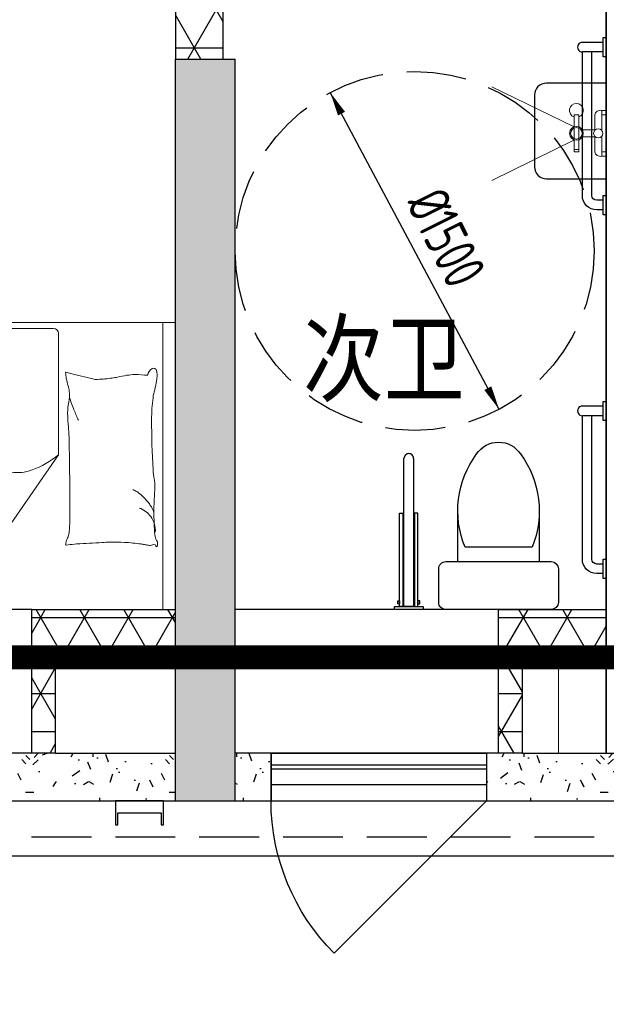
# Model space of a CAD drawing. Extents: x 513769.4 to 513832.9, y -232082 to -232034.4.
# Tile 8 of 17: x 513796.1 to 513798.5, y -232062.7 to -232058.6. Entities that reach past the tile are written whole.
import ezdxf

# ---------------------------------------------------------------- set-up
doc = ezdxf.new("R2010")
doc.units = 0
doc.header["$LTSCALE"] = 1000
for name, pattern in [('3、6#-腰线-标准层$0$DASH', [0.35, 0.25, -0.1]), ('A1(a)户型$0$__DASH', [0.35, 0.25, -0.1]), ('A1(a)户型$0$CACHE2', [0.1875, 0.125, -0.0625]), ('A1(a)户型$0$DASH', [0.35, 0.25, -0.1])]:
    doc.linetypes.add(name, pattern=pattern)
doc.layers.get('0').update_dxf_attribs({"color": 252})
for name, color, linetype in [('3、6#-腰线-标准层$0$板边线', 252, 'Continuous'), ('6#-造型-1F（实施版）金属型材-METAL-S', 253, 'Continuous'), ('6#-造型-深灰色铝合金百叶', 252, 'Continuous'), ('A-ANNO-100-TXT', 252, 'Continuous'), ('A1(a)户型$0$A-ANNO-20-DIM', 252, 'Continuous'), ('A1(a)户型$0$A-METAL-E', 252, 'Continuous'), ('A1(a)户型$0$A-PART-S', 252, 'Continuous'), ('A1(a)户型$0$A-PATT-COLU', 252, 'Continuous'), ('A1(a)户型$0$A-STR-CONC-B', 252, 'Continuous'), ('A1(a)户型$0$A-STR-CONC-E', 252, 'Continuous'), ('A1(a)户型$0$A-STR-CONC-H', 252, 'A1(a)户型$0$CACHE2'), ('A1(a)户型$0$A-WALL-S', 252, 'Continuous'), ('A1(a)户型$0$A-WINDOW', 252, 'Continuous'), ('A1(a)户型$0$AA-洁具及厨具', 252, 'Continuous'), ('A2户型$1$A-PART-S', 252, 'Continuous'), ('A2户型$1$A-PATT-COLU', 252, 'Continuous'), ('A2户型$1$A-WALL-S', 252, 'Continuous'), ('看线', 253, 'Continuous')]:
    doc.layers.add(name, color=color, linetype=linetype)
doc.layers.add('A1(a)户型$0$AE-FURN-MOVE', color=252, linetype='Continuous', lineweight=20)
doc.layers.add('面积-计容-住宅-1', color=1, linetype='Continuous', lineweight=0)
doc.styles.add('A1(a)户型$0$STANDARD', font='GBENOR', dxfattribs={"bigfont": 'GBCBIG'})
doc.styles.get("Standard").update_dxf_attribs({"font": 'TSSDENG.shx', "width": 0.8, "bigfont": 'hztxt.shx'})
pattern_1 = [(0, (177, -183), (300, 600), [0, -600]), (0, (-174, -264), (300, 600), [0, -600]), (0, (21, -270), (300, 600), [0, -600]), (0, (234, -93), (300, 600), [0, -600]), (0, (-15, -300), (300, 600), [0, -600]), (0, (294, 285), (300, 600), [0, -600]), (0, (111, 237), (300, 600), [0, -600]), (0, (207, 162), (300, 600), [0, -600]), (0, (-282, 150), (300, 600), [0, -600]), (0, (12, 123), (300, 600), [0, -600]), (0, (-102, -30), (300, 600), [0, -600]), (0, (-96, -255), (300, 600), [0, -600]), (0, (129, -279), (300, 600), [0, -600]), (0, (294, -15), (300, 600), [0, -600]), (0, (-267, -108), (300, 600), [0, -600]), (0, (-216, -6), (300, 600), [0, -600]), (0, (18, -48), (300, 600), [0, -600]), (0, (-66, -135), (300, 600), [0, -600]), (0, (-114, 63), (300, 600), [0, -600]), (0, (-39, 288), (300, 600), [0, -600]), (0, (-243, -234), (300, 600), [0, -600]), (0, (87, 165), (300, 600), [0, -600]), (0, (-192, 174), (300, 600), [0, -600]), (0, (-240, 252), (300, 600), [0, -600]), (130.601294, (257.142858, 97.142856), (-1499.999983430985, 1800.000007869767), [26.341554, -11037.111]), (18.4349488, (214.285716, 108.571428), (1499.99999446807, 599.9999955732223), [27.10524, -3767.6279]), (90, (214.285716, 82.857144), (300.0000000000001, 600), [25.714284, -1174.28565]), (161.565051, (240, 74.285712), (-1500.000007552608, 599.9999552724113), [27.10524, -3767.6279]), (53.1301023, (240, 74.285712), (300.0000005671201, 599.9999997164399), [28.57143, -2971.4285]), (135, (262.857144, -231.42852), (-300.0000362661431, 599.9999593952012), [24.24366, -1672.8126]), (45, (228.571428, -231.42852), (299.999998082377, 599.9999975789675), [24.24366, -1672.8126]), (135, (245.714286, -248.57142), (-300.0000362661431, 599.9999593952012), [24.24366, -1672.8126]), (45, (245.714286, -248.57142), (299.999998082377, 599.9999975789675), [24.24366, -1672.8126]), (116.565051, (-25.71426, 171.428574), (-5.21929867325e-05, 1199.999967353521), [31.943826, -638.8765000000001]), (180, (-39.99995999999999, 199.999998), (-299.9999999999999, 600), [34.285716, -565.71425]), (63.43494880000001, (-88.57139999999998, 171.428574), (2.7161453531e-06, 1199.999994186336), [31.943826, -638.8765000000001]), (116.565051, (-74.2857, 142.857144), (-5.21929867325e-05, 1199.999967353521), [31.943826, -638.8765000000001]), (0, (-74.2857, 142.857144), (300, 600), [34.285716, -565.71425]), (63.43494880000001, (-39.99995999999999, 142.857144), (2.7161453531e-06, 1199.999994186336), [31.943826, -638.8765000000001]), (107.102728, (199.999998, -31.42854000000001), (-899.9999655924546, 3000.000004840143), [38.861346, -16282.9025]), (143.972626, (188.571426, 5.714286), (-5699.99992773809, 4199.999995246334), [38.861346, -8122.02]), (180, (157.142856, 28.57143), (-299.9999999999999, 600), [37.142856, -562.8571]), (36.02737329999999, (88.57142999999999, 5.714286), (5699.999957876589, 4199.999954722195), [38.861346, -8122.02]), (71.56505109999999, (77.142858, -28.5714), (900.0000046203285, 2999.99999483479), [36.140316, -3758.5928]), (107.102728, (88.57142999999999, -65.71428), (-899.9999655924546, 3000.000004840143), [38.861346, -16282.9025]), (143.972626, (120, -88.57139999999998), (-5699.99992773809, 4199.999995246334), [38.861346, -8122.02]), (0, (120, -88.57139999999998), (300, 600), [37.142856, -562.8571]), (36.02737329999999, (157.142856, -88.57139999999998), (5699.999957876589, 4199.999954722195), [38.861346, -8122.02]), (71.56505109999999, (188.571426, -65.71428), (900.0000046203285, 2999.99999483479), [36.140316, -3758.5928]), (150.255118, (205.714284, 248.571426), (-900.0000021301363, 599.9999925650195), [23.03502, -4814.319600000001]), (90, (185.714286, 237.14286), (300.0000000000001, 600), [22.857144, -1177.14275]), (29.7448813, (185.714286, 237.14286), (900.0000005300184, 599.9999971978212), [23.03502, -4814.319600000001]), (116.565051, (65.714286, -177.14286), (-5.21929867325e-05, 1199.999967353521), [31.943826, -638.8765000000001]), (168.690067, (51.428574, -148.5714), (-2700.000002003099, 599.9999849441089), [29.137254, -6089.685500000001]), (41.18592510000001, (0, -162.8571), (7499.999954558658, 6599.999942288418), [30.371844, -12725.802]), (90, (0, -191.42856), (300.0000000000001, 600), [28.57143, -1171.4285]), (138.814074, (22.857144, -211.42854), (-7499.999866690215, 6600.000042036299), [30.371844, -12725.802]), (16.6992442, (22.857144, -211.42854), (9899.99992551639, 2999.999968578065), [29.82945, -12498.5375]), (60.94539590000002, (51.428574, -202.85712), (299.9999992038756, 599.9999946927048), [29.416086, -12325.3395]), (109.983106, (-185.71428, 74.285712), (-1500.00000564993, 4199.999988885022), [33.44200199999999, -14012.1975]), (155.556045, (-197.14284, 105.714288), (-3900.000014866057, 1799.999962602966), [34.522986, -14465.1315]), (24.4439547, (-259.99998, 105.714288), (3900.000001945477, 1799.999991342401), [34.522986, -14465.1315]), (70.0168934, (-271.42854, 74.285712), (1500.000004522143, 4199.999989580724), [33.442002, -14012.1975]), (109.983106, (-259.99998, 42.857142), (-1500.00000564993, 4199.999988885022), [33.44200199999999, -14012.1975]), (160.016893, (-228.57138, 31.42857), (-1500.00000088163, 599.9999726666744), [33.442002, -6989.377500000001]), (19.9831065, (-228.57138, 31.42857), (1499.999991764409, 599.9999990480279), [33.442002, -6989.377500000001]), (70.0168934, (-197.14284, 42.857142), (1500.000004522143, 4199.999989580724), [33.442002, -14012.1975]), (122.005383, (37.142856, 19.999998), (-300.00004026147, 599.9999693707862), [26.954232, -5633.434]), (18.4349488, (-2.85714, 34.285716), (1499.99999446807, 599.9999955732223), [27.10524, -3767.6279]), (90, (-2.85714, 8.571426), (300.0000000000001, 600), [25.714284, -1174.28565]), (161.565051, (22.857144, 0), (-1500.000007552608, 599.9999552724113), [27.10524, -3767.6279]), (54.46232220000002, (22.857144, 0), (2099.999996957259, 2999.999995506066), [24.57807, -10298.2115]), (116.565051, (-137.14284, -125.71428), (-5.21929867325e-05, 1199.999967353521), [31.943826, -638.8765000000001]), (180, (-151.42854, -97.14282), (-299.9999999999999, 600), [31.42857, -568.5714]), (59.03624339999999, (-199.99998, -125.71428), (300.0000009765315, 599.9999970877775), [33.31972799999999, -6963.821999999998]), (120.963756, (-182.85714, -154.28568), (-300.0000409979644, 599.9999724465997), [33.319728, -6963.821999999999]), (0, (-182.85714, -154.28568), (300, 600), [31.42857, -568.5714]), (63.43494880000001, (-151.42854, -154.28568), (2.7161453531e-06, 1199.999994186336), [31.943826, -638.8765000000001])]
pattern_2 = [(0, (0, 0), (0, 158.75), []), (60, (0, 0), (-137.4815328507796, 79.37500000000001), []), (120, (0, 0), (-137.4815328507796, -79.37499999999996), [])]

# ---------------------------------------------------------------- blocks, each defined once
blk = doc.blocks.new('2新135A2户型')
at = {"layer": 'A2户型$1$A-PATT-COLU'}
h = blk.add_hatch(dxfattribs=at)
h.set_pattern_fill('加气混凝土', color=256, scale=50, style=0)
h.set_pattern_definition(pattern_1)
h.paths.add_polyline_path([(-60762.02428420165, 162802.2359415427), (-60762.02428420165, 162602.2359415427), (-60562.02428420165, 162602.2359415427), (-60562.02428420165, 162802.2359415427)])
at = {"layer": 'A2户型$1$A-PART-S'}
for p, q in [((-60762.02428420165, 162802.2359415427), (-60562.02428420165, 162802.2359415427)), ((-60762.02428420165, 162602.2359415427), (-60562.02428420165, 162602.2359415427))]:
    blk.add_line(p, q, dxfattribs=at)
at = {"layer": 'A2户型$1$A-WALL-S'}
for p, q in [((-60662.02446040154, 167202.2341420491), (-60662.02439775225, 165602.2368081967)), ((-60662.02439775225, 165602.2368081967), (-60662.02428811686, 162802.2359415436))]:
    blk.add_line(p, q, dxfattribs=at)
blk = doc.blocks.new('2新97A1(a)户型$0$001ZJZJ17171616A$C1AC53746')
for p, q in [((200.0002985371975, 80.24994300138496), (200.0002985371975, 419.7497408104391)), ((260.398097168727, 389.7497408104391), (260.398097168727, 110.249943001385))]:
    blk.add_line(p, q)
blk.add_lwpolyline([(430.398097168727, 419.7497408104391), (200.0002985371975, 419.7497408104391), (200.0002985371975, 469.999841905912, 0.414213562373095), (170.0002985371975, 499.999841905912), (30.00029853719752, 499.999841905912, 0.414213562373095), (0.0002985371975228, 469.999841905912), (0.0002985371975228, 29.99984190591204, 0.414213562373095), (30.00029853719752, -0.0001580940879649), (170.0002985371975, -0.0001580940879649, 0.414213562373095), (200.0002985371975, 29.99984190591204), (200.0002985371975, 80.24994300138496), (430.398097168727, 80.24994300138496)], format="xyb")
for centre, radius, start, end in [((412.8436137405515, 22.61160943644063), 397.5299272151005, 53.36185512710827, 112.5495246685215), ((589.5588697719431, 249.999841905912), 109.7823411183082, 303.4508578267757, 56.54914217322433), ((412.8436137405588, 477.3880743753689), 397.5299272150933, 247.4504753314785, 306.6381448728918)]:
    blk.add_arc(centre, radius, start, end)
blk = doc.blocks.new('2新96A1(a)户型$0$001A$C29CE02E2')
at = {"layer": 'A1(a)户型$0$AA-洁具及厨具'}
for p, q in [((-395.0192797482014, 12.80084035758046), (-395.0196863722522, 631.580600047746)), ((-354.9811370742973, 631.5806182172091), (-354.9807304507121, 12.80085969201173)), ((-354.9807304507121, 12.80085969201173), (-395.0192797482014, 12.80084035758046))]:
    blk.add_line(p, q, dxfattribs=at)
for points in [[(-399.4656719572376, 403.2407174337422), (-399.4656283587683, 12.80083950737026), (-413.2836866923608, 12.80083208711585), (-413.2837291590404, 403.2407111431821)], [(-350.5345160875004, 403.2411766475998), (-350.5344724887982, 12.8008617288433), (-336.7168511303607, 12.80086799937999), (-336.716893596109, 403.2411829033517)], [(-435.0573875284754, -2.84902343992e-05), (-435.0573933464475, 12.80082170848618), (-314.9426182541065, 12.80087858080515), (-314.9426124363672, 2.83820845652e-05)], [(-413.2836533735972, 36.66703853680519), (-413.2836465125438, 24.10576259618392), (-420.8199767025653, 24.10575915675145), (-420.8199823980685, 36.66703511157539)], [(-336.7168166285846, 36.66751032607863), (-336.7168109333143, 24.10579852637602), (-329.1800460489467, 24.10580193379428), (-329.1800517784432, 36.66751488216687)]]:
    blk.add_lwpolyline(points, close=True, dxfattribs=at)
for centre, radius, start, end in [((-375.000426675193, 631.5804061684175), 20.01925969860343, 89.99935949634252, 179.9994451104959), ((-375.0001788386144, 631.5806241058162), 20.01904177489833, 359.9999831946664, 90.00006875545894)]:
    blk.add_arc(centre, radius, start, end, dxfattribs=at)
at = {"layer": 'A1(a)户型$0$AA-洁具及厨具', "ltscale": 0.3, "extrusion": (-3.336165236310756e-15, -3.680955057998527e-16, -1), "zscale": -1, "rotation": 89.99999995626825}
blk.add_blockref('2新97A1(a)户型$0$001ZJZJ17171616A$C1AC53746', (249.9998419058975, -0.0002987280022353), dxfattribs=at)
blk = doc.blocks.new('2新108A1(a)户型$0$A$C102F5F07')
at = {"layer": 'A1(a)户型$0$AA-洁具及厨具'}
for points in [[(-7.755152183e-07, -129.8852248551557), (12.80084942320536, -129.885224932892), (12.80085071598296, -210.000000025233), (5.172551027e-07, -209.999999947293)], [(-0.0001527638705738, -789.8852070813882), (12.80069743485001, -789.8852071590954), (12.8006987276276, -869.9999822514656), (-0.0001514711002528, -869.9999821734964)]]:
    blk.add_lwpolyline(points, close=True, dxfattribs=at)
for points in [[(12.80084974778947, -150), (40, -150, -0.414213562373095), (100, -210), (100, -809.999986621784)], [(12.80085039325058, -190), (40, -190, -0.4142135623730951), (60, -210), (60, -809.999986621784)]]:
    blk.add_lwpolyline(points, format="xyb", dxfattribs=at)
for points in [[(12.80069775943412, -809.999986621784), (100, -809.999986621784)], [(12.80069840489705, -849.9999799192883), (100.0163737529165, -849.9999799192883)]]:
    blk.add_lwpolyline(points, dxfattribs=at)
blk.add_arc((100, -829.999986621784), 20, 269.9530926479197, 90, dxfattribs=at)
blk = doc.blocks.new('2新109A1(a)户型$0$A$C4325192B')
at = {"xscale": -1}
blk.add_blockref('2新108A1(a)户型$0$A$C102F5F07', (-0.0029797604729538, -0.0014849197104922), dxfattribs=at)
at = {"layer": 'A1(a)户型$0$AA-洁具及厨具', "ltscale": 0.3, "extrusion": (0, 0, -1), "zscale": -1, "rotation": 179.9999736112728}
blk.add_blockref('2新96A1(a)户型$0$001A$C29CE02E2', (450.002979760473, -0.0014849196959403), dxfattribs=at)
blk = doc.blocks.new('2新110A1(a)户型$0$A$C4DE61101')
at = {"color": 8, "linetype": 'A1(a)户型$0$__DASH'}
blk.add_circle((0, 0), 750, dxfattribs=at)
at = {"layer": 'A1(a)户型$0$A-ANNO-20-DIM', "color": 8}
for points in [[(-305.5454061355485, 573.7089896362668, 33, 0, 0), (-352.5523916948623, 661.971911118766, 0, 0, 0)], [(305.5454061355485, -573.7089896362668, 33, 0, 0), (352.5523916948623, -661.971911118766, 0, 0, 0)]]:
    blk.add_lwpolyline(points, format="xyseb", dxfattribs=at)
blk.add_lwpolyline([(352.5523916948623, -661.971911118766), (-352.5523916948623, 661.971911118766)], dxfattribs=at)
at = {"layer": 'A1(a)户型$0$A-ANNO-20-DIM', "color": 8, "style": 'A1(a)户型$0$STANDARD', "width": 0.8}
blk.add_text('%%c1500', height=175, rotation=296.565051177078, dxfattribs=at).set_placement((-38.88867210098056, 201.6577802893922))
blk = doc.blocks.new('2新107A1(a)户型$0$6986586658ff3d')
at = {"layer": 'A1(a)户型$0$AE-FURN-MOVE'}
for p, q in [((14.39999992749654, 96.00000000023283), (33.60000000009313, 96.00000000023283)), ((14.39999999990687, 12.69960627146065), (14.4000000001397, 96.00000000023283)), ((-100.8000000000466, 76.8000000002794), (-81.60000000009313, 76.8000000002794)), ((-100.7999999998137, -76.79999999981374), (-100.8000000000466, 76.8000000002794)), ((-81.5999999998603, -76.79999999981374), (-81.60000000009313, 76.8000000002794)), ((-14.39999999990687, 12.69960630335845), (-14.39999999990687, 76.79999996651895)), ((14.4000000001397, 76.8000000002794), (33.60000000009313, 76.8000000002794)), ((-66.25846837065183, 14.39999999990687), (-12.69960628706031, 14.39999999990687)), ((12.69960628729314, 14.4000000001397), (14.4000000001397, 14.4000000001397)), ((-66.258468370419, -14.39999999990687), (-12.69960629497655, -14.39999999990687)), ((-14.39999999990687, -76.79999996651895), (-14.39999999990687, -12.69960630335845)), ((12.69960629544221, -14.39999999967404), (14.4000000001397, -14.39999999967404)), ((14.39999999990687, -95.99999999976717), (14.39999999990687, -12.69960627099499)), ((-100.7999999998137, -67.19999999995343), (-81.60000000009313, -67.20000000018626)), ((-100.7999999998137, -76.79999999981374), (-81.5999999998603, -76.79999999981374)), ((14.4000000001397, -76.7999999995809), (33.5999999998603, -76.7999999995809)), ((14.40000001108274, -95.99999999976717), (33.5999999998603, -95.99999999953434))]:
    blk.add_line(p, q, dxfattribs=at)
for points in [[(-100.7999999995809, 27.15290039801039), (-444.8149358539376, 193.7543856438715)], [(-99.28472210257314, -27.64194762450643), (-444.8149358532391, -197.069886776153)]]:
    blk.add_lwpolyline(points, dxfattribs=at)
for centre, radius in [((-91.1999999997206, 2.328306e-10), 28.79999999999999), ((-91.1999999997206, 2.328306e-10), 23.99999999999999), ((0, 2.328306e-10), 19.2)]:
    blk.add_circle(centre, radius, dxfattribs=at)
for centre, radius, start, end in [((-91.19999999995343, 96.0000000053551), 28.79999999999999, 289.4712206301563, 250.5287793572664), ((9.529881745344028, 72.1051773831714), 24.38607388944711, 78.48005776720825, 168.9000772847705), ((9.529881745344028, -72.10517738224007), 24.38607388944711, 191.0999227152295, 281.5199422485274)]:
    blk.add_arc(centre, radius, start, end, dxfattribs=at)
blk = doc.blocks.new('2新105A1(a)户型$0$6986586658bed-1200x2000')
at = {"ltscale": 20}
for p, q in [((0, 600), (500.0000000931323, 599.9999999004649)), ((52.37141133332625, -600), (52.37141133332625, 600)), ((488.5309666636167, -46.51126155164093), (915.9286437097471, 571.5715297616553)), ((1957.830453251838, 571.5715297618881), (915.9286437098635, 571.5715297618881)), ((1977.830453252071, -554.1829246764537), (1977.830453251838, 551.5715297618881)), ((761.1308476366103, -554.1829246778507), (761.1308476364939, 15.28732210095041)), ((488.5309666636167, -46.51126155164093), (488.5309666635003, -554.1829246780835)), ((508.5309666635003, -574.1829246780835), (1957.830453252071, -574.1829246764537)), ((4.8730289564e-06, -600), (500.0000049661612, -599.9999999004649))]:
    blk.add_line(p, q, dxfattribs=at)
blk.add_lwpolyline([(2000, -600), (0, -600), (0, 600), (2000, 600)], close=True, dxfattribs=at)
for points in [[(911.7165031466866, 14.1106356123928, 0.0078673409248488), (893.9427607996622, 131.724163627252, 0.0095084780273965), (875.8640361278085, 228.4709835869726, 0.006616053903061), (861.5313435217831, 293.4851917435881, -0.0238283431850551), (858.1735341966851, 311.6724662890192, -0.080712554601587), (858.6611640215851, 330.311834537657, -0.0095907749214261), (890.6158193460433, 482.9168558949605, -0.0131328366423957), (899.2202505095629, 516.3553277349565, -0.0078593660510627), (915.9286437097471, 571.5715297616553)], [(115.6846987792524, -378.5958713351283, -0.2633679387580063), (96.8960327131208, -406.5459817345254, -0.494818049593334), (78.1527963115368, -397.3744913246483, -0.049224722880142), (76.40890431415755, -379.7038340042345, -0.0368308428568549), (78.1527963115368, -356.0616057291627, -0.0318926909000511), (86.28806335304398, -318.0835400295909, 0.0357819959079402), (93.27768806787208, -284.1692490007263, 0.0329412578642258), (99.19124137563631, -194.5075794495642, 0.014002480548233), (93.27768806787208, 16.71958690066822, 0.0179054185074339), (87.91303854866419, 54.23385976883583, -0.0333974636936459), (85.65912031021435, 74.44187094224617, -0.0320396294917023), (86.39162056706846, 111.5244130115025, 0.018441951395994), (89.41235292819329, 175.8462621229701, 0.0108372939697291), (88.65943280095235, 240.6097251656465, 0.0146238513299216), (85.65912031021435, 288.5179820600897, 0.1112493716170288), (78.3526951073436, 311.064788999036, -0.1537083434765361), (74.39956369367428, 327.9530448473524, -0.0764444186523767), (76.12261468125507, 335.3894976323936, -0.215512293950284), (78.1527963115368, 337.3423548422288, -0.5858582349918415), (81.19790233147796, 334.6798927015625, 0.3634893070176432), (83.78250400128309, 329.8308676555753, 0.1917162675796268), (95.31764140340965, 329.7735481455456, -0.1296753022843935), (111.9314661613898, 331.7086904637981, -0.0173502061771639), (128.7355319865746, 328.708933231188, 0.0193256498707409), (143.8335197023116, 326.0752220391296, 0.0188175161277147), (212.215616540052, 319.4608734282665, 0.0218280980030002), (271.4418751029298, 318.5637348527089, 0.0062041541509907), (305.2925491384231, 319.9493703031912, 0.0019630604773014), (412.1864034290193, 326.0752220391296, 0.0283408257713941), (448.3150327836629, 330.3523551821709, -0.1170135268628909), (457.2247711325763, 329.8308676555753, -0.3660599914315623), (458.1560459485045, 328.4017999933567, -0.0397304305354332), (455.348154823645, 314.8080892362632, -0.0483088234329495), (449.8663280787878, 301.0696171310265, 0.0629807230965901), (445.9652145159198, 290.3958048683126, 0.0405796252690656), (442.584642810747, 266.9984738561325, 0.0143450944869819), (440.335365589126, 200.2585464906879, 0.0054844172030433), (441.0839749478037, 74.81386196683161, 0.0035073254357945), (444.0885982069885, -121.3290518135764, 0.0087615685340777), (446.7753988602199, -163.8733043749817, -0.0081531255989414), (449.7183058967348, -209.5884873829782, -0.062510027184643), (445.3176814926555, -266.7178082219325, 0.078669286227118), (443.2776880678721, -312.3046565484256, 0.0478250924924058), (447.9941520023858, -334.6660878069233, -0.0344939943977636), (455.348154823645, -365.4509157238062, -0.0235713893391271), (458.3618032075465, -390.7861009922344, -0.5102284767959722), (457.2247711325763, -391.7408269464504), (427.1991926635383, -384.2293397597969), (344.6290637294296, -363.5728969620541, 0.0730409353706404), (325.0482314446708, -361.6218677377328, 0.0233051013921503), (263.9355511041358, -367.3287385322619, 0.0182988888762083), (241.0911195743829, -371.3986571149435, -0.0109698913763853), (203.0960257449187, -378.7438162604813, -0.0422811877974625), (168.7826219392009, -381.6506357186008, -0.0272005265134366), (115.3890085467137, -378.7438162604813)], [(83.78250400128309, 277.2508492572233, 0.0881531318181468), (87.32625864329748, 242.7210245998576, 0.0881531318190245), (102.5485258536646, 211.5256792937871, 0.0775471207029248), (124.1606801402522, 189.8794427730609, 0.077547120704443), (151.3399849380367, 175.8462621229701)], [(89.48130679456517, 195.2642004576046, 0.0278421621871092), (100.0944794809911, 171.4824262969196, 0.0486850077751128), (108.1782335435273, 158.9456608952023, 0.0236664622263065), (132.5372893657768, 131.0223873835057, 0.0312234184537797), (153.2164600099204, 111.999110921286, 0.0468009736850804), (160.8825943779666, 106.891102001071, 0.023190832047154), (177.6121895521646, 98.8541553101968)], [(488.5309666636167, -46.51126155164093, -0.0852718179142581), (598.6369900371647, 16.79404496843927, -0.1240444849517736), (686.165908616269, 26.0039442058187), (781.5758952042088, 12.36459780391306), (911.7165031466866, 14.1106356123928)], [(442.5645124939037, -288.206138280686, 0.0097294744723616), (433.5326778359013, -260.9173259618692, 0.009729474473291), (423.4459600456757, -234.0005757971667, 0.0079705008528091), (414.4072931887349, -212.2556386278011, 0.0079705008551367), (404.6800794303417, -190.8098673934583)]]:
    blk.add_lwpolyline(points, format="xyb", dxfattribs=at)
for centre, start, end in [((1957.830453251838, 551.5715297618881), 0, 90), ((508.5309666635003, -554.1829246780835), 180, 270), ((741.1308476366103, -554.1829246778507), 270, 0), ((1957.830453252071, -554.1829246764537), 270, 0)]:
    blk.add_arc(centre, 20, start, end, dxfattribs=at)
blk = doc.blocks.new('*U508')
blk.add_blockref('2新105A1(a)户型$0$6986586658bed-1200x2000', (1.33847352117e-05, 150.0000316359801))
blk = doc.blocks.new('2新89A1(a)户型$0$$DorLib2D$00000114')
at = {"color": 0}
blk.add_line((0.4999999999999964, 3.6e-15), (-0.2071067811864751, 0.7071067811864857), dxfattribs=at)
blk.add_arc((0.5000000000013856, -1.1546e-12), 1.000000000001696, 135, 180, dxfattribs=at)
blk = doc.blocks.new('2新93A1(a)户型$0$$TCHSYS$WIN2D')
for p, q in [((-0.5, 0.5), (0.5, 0.5)), ((-0.5, 0.5), (-0.4999999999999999, -0.5)), ((0.5, 0.5), (0.4999999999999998, -0.5)), ((0.5, 0.1666666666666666), (-0.5, 0.1666666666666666)), ((0.5, -0.1666666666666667), (-0.5, -0.1666666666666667)), ((-0.4999999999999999, -0.5), (0.5, -0.5))]:
    blk.add_line(p, q)
blk = doc.blocks.new('2新85A1(a)户型')
at = {"layer": 'A1(a)户型$0$A-PATT-COLU'}
h = blk.add_hatch(dxfattribs=at)
h.set_pattern_fill('NET3', color=256, scale=50, style=0)
h.set_pattern_definition(pattern_2)
h.paths.add_polyline_path([(-62262.02434097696, 165702.2359415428), (-62262.0243409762, 166002.2696899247), (-62462.02434097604, 166002.2696899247), (-62462.02434097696, 165702.2359415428)])
for points in [[(-62462.02434097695, 163302.2359415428), (-62212.02434097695, 163302.2359415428), (-62212.02434097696, 165702.2359415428), (-62462.02434097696, 165702.2359415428)], [(-62462.02434097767, 162702.2359415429), (-62212.02434097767, 162702.2359415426), (-62212.02434097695, 163302.2359415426), (-62462.02434097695, 163302.2359415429)], [(-62212.02434097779, 162602.2359415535), (-62212.02434097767, 162702.2359415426), (-62462.02434097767, 162702.2359415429), (-62462.02434097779, 162602.2359415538)]]:
    blk.add_hatch(color=256, dxfattribs=at).paths.add_polyline_path(points)
h = blk.add_hatch(dxfattribs=at)
h.set_pattern_fill('NET3', color=256, scale=50, style=0)
h.set_pattern_definition(pattern_2)
h.paths.add_polyline_path([(-63062.02434097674, 162802.2359415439), (-62962.02434097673, 162802.2359415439), (-62962.02434097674, 163202.2359415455), (-63062.02434097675, 163402.2359415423)])
h = blk.add_hatch(dxfattribs=at)
h.set_pattern_fill('NET3', color=256, scale=50, style=0)
h.set_pattern_definition(pattern_2)
h.paths.add_polyline_path([(-63062.02434097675, 163402.2359415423), (-62962.02434097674, 163202.2359415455), (-62462.02434097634, 163202.2359415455), (-62462.02434097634, 163402.2359415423)])
h = blk.add_hatch(dxfattribs=at)
h.set_pattern_fill('NET3', color=256, scale=50, style=0)
h.set_pattern_definition(pattern_2)
h.paths.add_polyline_path([(-61112.02434097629, 162802.235941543), (-61012.0243409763, 162802.235941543), (-61012.0243409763, 163202.2359415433), (-61112.02434097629, 163402.2359415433)])
h = blk.add_hatch(dxfattribs=at)
h.set_pattern_fill('NET3', color=256, scale=50, style=0)
h.set_pattern_definition(pattern_2)
h.paths.add_polyline_path([(-61112.02434097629, 163402.2359415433), (-61012.0243409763, 163202.2359415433), (-60662.02434097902, 163202.2359415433), (-60662.02434097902, 163402.2359415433)])
h = blk.add_hatch(dxfattribs=at)
h.set_pattern_fill('加气混凝土', color=256, scale=50, style=0)
h.set_pattern_definition(pattern_1)
h.paths.add_polyline_path([(-62962.02434097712, 162802.2359415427), (-63162.25251264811, 162802.2359415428), (-63162.25251264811, 162602.2359415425), (-62962.02434097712, 162602.2359415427)])
h = blk.add_hatch(dxfattribs=at)
h.set_pattern_fill('加气混凝土', color=256, scale=50, style=0)
h.set_pattern_definition(pattern_1)
h.paths.add_polyline_path([(-62962.02434097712, 162802.2359415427), (-62962.02434097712, 162602.2359415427), (-62462.02434098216, 162602.2359415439), (-62462.02434098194, 162802.2359415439)])
h = blk.add_hatch(dxfattribs=at)
h.set_pattern_fill('加气混凝土', color=256, scale=50, style=0)
h.set_pattern_definition(pattern_1)
h.paths.add_polyline_path([(-62212.02434097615, 162602.2359415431), (-62062.20163308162, 162602.2359415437), (-62062.20163308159, 162802.2359415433), (-62212.02434097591, 162802.2359415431)])
h = blk.add_hatch(dxfattribs=at)
h.set_pattern_fill('加气混凝土', color=256, scale=50, style=0)
h.set_pattern_definition(pattern_1)
h.paths.add_polyline_path([(-61012.02434097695, 162802.2359415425), (-61162.20163308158, 162802.2359415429), (-61162.20163308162, 162602.2359415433), (-61012.02434097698, 162602.2359415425)])
h = blk.add_hatch(dxfattribs=at)
h.set_pattern_fill('加气混凝土', color=256, scale=50, style=0)
h.set_pattern_definition(pattern_1)
h.paths.add_polyline_path([(-61012.02434097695, 162802.2359415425), (-61012.02434097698, 162602.2359415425), (-60562.02434097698, 162602.2359415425), (-60562.02434097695, 162802.2359415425)])
at = {"layer": 'A1(a)户型$0$A-METAL-E'}
for points in [[(-61162.20163308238, 162802.2359415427), (-62062.20163308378, 162802.2359415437)], [(-61162.20163308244, 162752.2359415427), (-62062.20163308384, 162752.2359415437)]]:
    blk.add_lwpolyline(points, dxfattribs=at)
at = {"layer": 'A1(a)户型$0$A-PART-S'}
for p, q in [((-62962.02434097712, 162802.2359415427), (-63162.25251264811, 162802.2359415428)), ((-62962.02434097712, 162802.2359415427), (-62462.02434098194, 162802.2359415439)), ((-62062.20163308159, 162802.2359415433), (-62212.02434097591, 162802.2359415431)), ((-62062.20163308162, 162602.2359415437), (-62062.20163308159, 162802.2359415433)), ((-61012.02434097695, 162802.2359415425), (-61162.20163308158, 162802.2359415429)), ((-61162.20163308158, 162802.2359415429), (-61162.20163308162, 162602.2359415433)), ((-61012.02434097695, 162802.2359415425), (-60562.02434097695, 162802.2359415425)), ((-63162.25251264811, 162602.2359415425), (-62962.02434097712, 162602.2359415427)), ((-62962.02434097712, 162602.2359415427), (-62462.02434098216, 162602.2359415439)), ((-62212.02434097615, 162602.2359415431), (-62062.20163308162, 162602.2359415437)), ((-61162.20163308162, 162602.2359415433), (-61012.02434097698, 162602.2359415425)), ((-61012.02434097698, 162602.2359415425), (-60562.02434097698, 162602.2359415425))]:
    blk.add_line(p, q, dxfattribs=at)
at = {"layer": 'A1(a)户型$0$A-STR-CONC-B'}
for p, q in [((-62462.02434097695, 163302.2359415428), (-62462.02434097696, 165702.2359415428)), ((-62462.02434097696, 165702.2359415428), (-62212.02434097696, 165702.2359415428)), ((-62212.02434097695, 163302.2359415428), (-62212.02434097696, 165702.2359415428)), ((-62462.02434097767, 162702.2359415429), (-62462.02434097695, 163302.2359415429)), ((-62212.02434097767, 162702.2359415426), (-62212.02434097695, 163302.2359415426)), ((-62462.02434097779, 162602.2359415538), (-62462.02434097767, 162702.2359415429)), ((-62212.02434097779, 162602.2359415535), (-62212.02434097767, 162702.2359415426)), ((-62462.02434097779, 162602.2359415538), (-62212.02434097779, 162602.2359415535))]:
    blk.add_line(p, q, dxfattribs=at)
at = {"layer": 'A1(a)户型$0$A-STR-CONC-E'}
for points in [[(-63062.02434097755, 163402.2359415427), (-65762.02434097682, 163402.2359415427)], [(-61112.0243409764, 163402.2359415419), (-62212.02434097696, 163402.2359415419)]]:
    blk.add_lwpolyline(points, dxfattribs=at)
at = {"layer": 'A1(a)户型$0$A-STR-CONC-H', "linetype": 'A1(a)户型$0$DASH'}
for points in [[(-63062.02434097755, 163202.2359415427), (-65762.02434097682, 163202.2359415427)], [(-61112.0243409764, 163202.2359415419), (-62212.02434097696, 163202.2359415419)]]:
    blk.add_lwpolyline(points, dxfattribs=at)
at = {"layer": 'A1(a)户型$0$A-WALL-S'}
for p, q in [((-60662.02434097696, 163302.2359415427), (-60662.02434097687, 167202.2341420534)), ((-62462.02434097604, 166002.2696899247), (-62462.02434097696, 165702.2359415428)), ((-62262.02434097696, 165702.2359415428), (-62262.0243409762, 166002.2696899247)), ((-63062.02434097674, 162802.2359415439), (-63062.02434097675, 163402.2359415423)), ((-63062.02434097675, 163402.2359415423), (-62462.02434097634, 163402.2359415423)), ((-61112.02434097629, 162802.235941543), (-61112.02434097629, 163402.2359415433)), ((-61112.02434097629, 163402.2359415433), (-60662.02434097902, 163402.2359415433)), ((-60662.02434097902, 162802.2359415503), (-60662.02434097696, 163302.2359415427)), ((-62962.02434097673, 162802.2359415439), (-62962.02434097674, 163202.2359415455)), ((-62962.02434097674, 163202.2359415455), (-62462.02434097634, 163202.2359415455)), ((-61012.0243409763, 162802.235941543), (-61012.0243409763, 163202.2359415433)), ((-61012.0243409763, 163202.2359415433), (-60662.02434097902, 163202.2359415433))]:
    blk.add_line(p, q, dxfattribs=at)
at = {"layer": 'A1(a)户型$0$AA-洁具及厨具'}
blk.add_lwpolyline([(-60912.02716926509, 165202.2341420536), (-60662.02716926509, 165202.2341420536), (-60662.02716926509, 165602.2341420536), (-60912.02716926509, 165602.2341420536, 0.414213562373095), (-60962.02716926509, 165552.2341420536), (-60962.02716926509, 165252.2341420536, 0.414213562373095)], format="xyb", close=True, dxfattribs=at)
at = {"layer": 'A1(a)户型$0$AE-FURN-MOVE'}
blk.add_lwpolyline([(-60862.02434097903, 163202.2359415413), (-60662.02434097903, 163202.2359415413), (-60662.02434097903, 162802.2359415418), (-60862.02434097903, 162802.2359415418)], close=True, dxfattribs=at)
at = {"rotation": 180}
blk.add_blockref('2新108A1(a)户型$0$A$C102F5F07', (-60662.02716926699, 164922.2933469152), dxfattribs=at)
blk.add_blockref('2新110A1(a)户型$0$A$C4DE61101', (-61462.31070841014, 164900.7318285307))
at = {"xscale": -1, "rotation": 180}
blk.add_blockref('2新109A1(a)户型$0$A$C4325192B', (-60662.02434097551, 163402.2359415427), dxfattribs=at)
at = {"layer": 'A1(a)户型$0$A-WINDOW', "xscale": 900, "yscale": 200, "zscale": 200, "rotation": 359.9999999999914}
blk.add_blockref('2新93A1(a)户型$0$$TCHSYS$WIN2D', (-61612.20163308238, 162702.2359415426), dxfattribs=at)
at = {"layer": 'A1(a)户型$0$A-WINDOW', "linetype": 'A1(a)户型$0$CACHE2', "xscale": -900, "yscale": 900, "zscale": -900, "rotation": 180}
blk.add_blockref('2新89A1(a)户型$0$$DorLib2D$00000114', (-61612.20163308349, 162602.2359415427), dxfattribs=at)
at = {"layer": 'A1(a)户型$0$AE-FURN-MOVE', "extrusion": (-2.827976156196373e-05, -4.507569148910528e-07, -0.999999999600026), "xscale": -1, "zscale": -1}
blk.add_blockref('2新107A1(a)户型$0$6986586658ff3d', (60695.62714500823, 165392.2359600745, 1.640912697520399), dxfattribs=at)
at = {"layer": 'A1(a)户型$0$AE-FURN-MOVE', "extrusion": (0, 0, -1), "xscale": -1, "zscale": -1, "rotation": 180}
blk.add_blockref('*U508', (62462.02432759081, 164152.2359731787), dxfattribs=at)
blk = doc.blocks.new('2新156a-A$C52842E96')
at = {"layer": '6#-造型-深灰色铝合金百叶'}
blk.add_lwpolyline([(0, 0), (0, -100), (10, -100), (10, -50), (190, -50), (190, -100), (200, -100), (200, -1.45519e-11), (0, -1.45519e-11)], dxfattribs=at)
blk = doc.blocks.new('2新79A$C4C87463F')
at = {"layer": '3、6#-腰线-标准层$0$板边线', "color": 8, "linetype": '3、6#-腰线-标准层$0$DASH'}
blk.add_lwpolyline([(23199.75812437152, 17649.94702128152), (-50.10454594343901, 17649.94702128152, 0.4142135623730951), (-250.104545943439, 17449.94702128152), (-250.104545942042, 4149.947021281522, 0.4142135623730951), (-50.10454594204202, 3949.947021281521), (7349.67688982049, 3949.947021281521), (7349.67688982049, 1349.810245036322, 0.4142135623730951), (7549.67688982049, 1149.810245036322), (21199.84726397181, 1150.007137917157)], format="xyb", dxfattribs=at)
at = {"layer": '6#-造型-1F（实施版）金属型材-METAL-S'}
blk.add_lwpolyline([(23199.75812437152, 17729.94702128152), (-50.10454594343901, 17729.94702128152, 0.4142135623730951), (-330.104545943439, 17449.94702128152), (-330.104545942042, 4149.947021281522, 0.4142135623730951), (-50.10454594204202, 3869.947021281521), (7269.67688982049, 3869.947021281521), (7269.67688982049, 1349.810245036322, 0.4142135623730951), (7549.67688982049, 1069.810245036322), (21199.84841790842, 1070.007137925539)], format="xyb", dxfattribs=at)
at = {"layer": '看线'}
blk.add_blockref('2新156a-A$C52842E96', (14550, 1299.941880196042), dxfattribs=at)

msp = doc.modelspace()

# ---------------------------------------------------------------- linework, layer by layer
at = {"layer": '面积-计容-住宅-1', "const_width": 0.1}
msp.add_lwpolyline([(513786.8304884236, -232046.2340825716), (513794.6304894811, -232046.2340825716), (513794.6304911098, -232048.0340845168), (513798.9304883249, -232048.0340845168), (513798.9304883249, -232046.2340825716), (513802.5304884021, -232046.2340825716), (513802.5304884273, -232047.6340831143), (513805.5304884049, -232047.6340831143), (513805.5304884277, -232048.0340829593), (513813.230488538, -232048.0340832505), (513813.230488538, -232046.2340831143), (513814.9304884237, -232046.2340831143), (513814.930488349, -232052.7340825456), (513808.8304895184, -232052.7340812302), (513808.8304895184, -232055.1340813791), (513811.2304901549, -232055.1340825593), (513811.2304883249, -232057.0340825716), (513813.3304883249, -232057.0340825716), (513813.3304883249, -232062.6340825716), (513806.8304883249, -232062.6340825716), (513806.8304884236, -232061.4340813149), (513803.8304883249, -232061.4340813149), (513803.8304883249, -232061.2340807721), (513790.2304883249, -232061.2340807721)], dxfattribs=at)

# ---------------------------------------------------------------- block references
at = {"xscale": 0.001, "yscale": 0.001, "zscale": 0.001}
for name, p in [('2新85A1(a)户型', (513859.1925127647, -232224.4363172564)), ('2新135A2户型', (513859.1925127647, -232224.4363172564)), ('2新79A$C4C87463F', (513781.9305929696, -232063.1340283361))]:
    msp.add_blockref(name, p, dxfattribs=at)

# ---------------------------------------------------------------- texts
at = {"layer": 'A-ANNO-100-TXT'}
msp.add_text('次卫', height=0.3375886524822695, dxfattribs=at).set_placement((513797.2637487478, -232060.1658287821, 0.0023852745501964))

doc.saveas('drawing.dxf')
